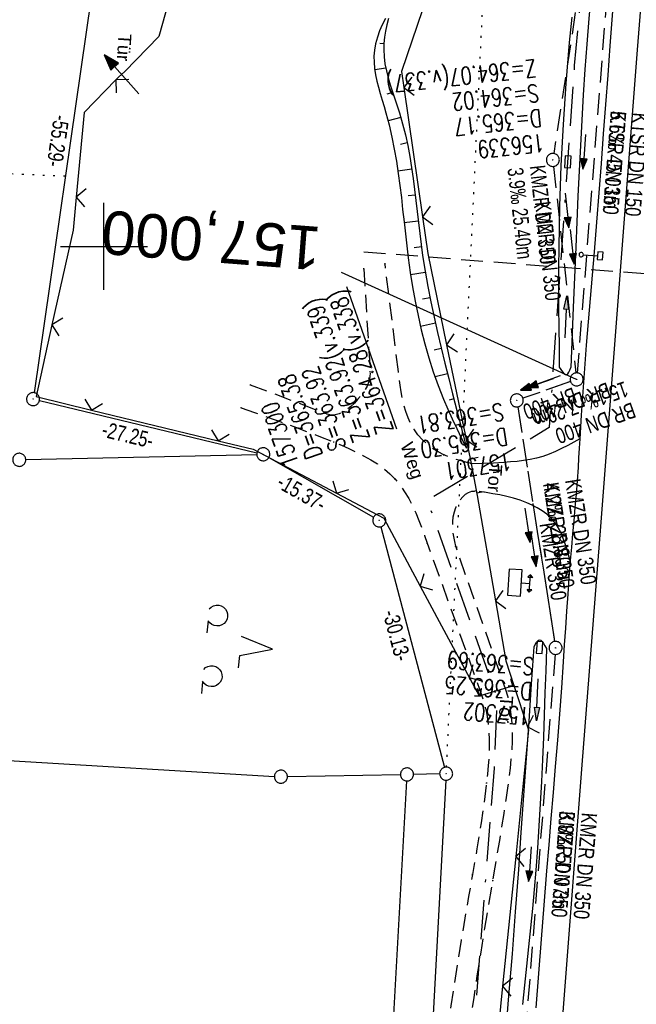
# Model space of a CAD drawing. Extents: x 510891 to 511237, y 467806 to 468748.
# Tile 19 of 28: x 510990 to 511061, y 468413 to 468526. Entities that reach past the tile are written whole.
import ezdxf
from ezdxf.enums import TextEntityAlignment as Align

# ---------------------------------------------------------------- set-up
doc = ezdxf.new("R2010")
doc.units = 0
doc.header["$LTSCALE"] = 10
doc.header["$MEASUREMENT"] = 0
for name, pattern in [('ACAD_ISO16W100', [73, 15, -6.5, 15, -6.5, 15, -7, 1, -7]), ('AUSGEZOGEN', [0]), ('LT00', [0]), ('LT11', [0.3, 0.2, -0.1]), ('LT12', [0.4, 0.3, -0.1]), ('LT17', [0.15, 0.1, -0.05]), ('PUNKTX2_STR', [0.6, 0.1, -0.5]), ('STRICHLINIE2', [0.375, 0.25, -0.125])]:
    doc.linetypes.add(name, pattern=pattern)
doc.layers.get('0').update_dxf_attribs({"linetype": 'LT00'})
for name, color, linetype in [('--EK_FBR', 1, 'LT00'), ('--EK_Halt-Pfeil', 4, 'LT00'), ('--EK_Haltung', 7, 'STRICHLINIE2'), ('--EK_Haltung-Text', 140, 'LT00'), ('--EK_Schacht-Text', 5, 'LT00'), ('--EK_ST-93-1', 30, 'LT17'), ('--EL_DFK_AB_L', 21, 'LT00'), ('--EL_DFK_AB_P', 7, 'LT00'), ('--EL_Halt-Pfeil', 4, 'LT00'), ('--EL_Haltung', 182, 'STRICHLINIE2'), ('--EL_Haltung-Text', 182, 'LT00'), ('ABSTAND', 8, 'LT00'), ('BAB-KABEL', 220, 'ACAD_ISO16W100'), ('DFK_AB_L', 21, 'LT00'), ('DFK_AB_P', 7, 'LT00'), ('DFK_GZPKT', 250, 'LT00'), ('DFK_KATASTER', 250, 'LT00'), ('DFK_NUTZUNG', 250, 'LT00'), ('DFK_NUTZUNGSGRENZE', 70, 'PUNKTX2_STR'), ('DL', 182, 'LT12'), ('DL_PFEIL', 201, 'LT00'), ('DL_TEXT', 182, 'LT00'), ('FELDWEG_TEXT', 1, 'Continuous'), ('PFEIL', 140, 'AUSGEZOGEN'), ('TOR_TEXT_B', 11, 'Continuous'), ('V099_AFBR_BAB', 250, 'LT00'), ('V099_BOESCH', 250, 'LT00'), ('V099_BOSCHUNG', 250, 'LT00'), ('V099_FELDWEG', 250, 'LT11'), ('V099_GRABEN', 250, 'LT00'), ('V099_KA_PRUF', 182, 'LT00'), ('V099_LD_MARK', 250, 'LT00'), ('V099_RASTER', 250, 'LT00'), ('V099_SCHILD_K', 1, 'LT00'), ('V099_SINKK', 182, 'LT00'), ('V099_STROM', 80, 'LT00'), ('V099_TOR', 10, 'LT00'), ('V099_ZAUN', 40, 'LT00')]:
    doc.layers.add(name, color=color, linetype=linetype)
doc.styles.add('Beschrift', font='ARIAL.TTF')
doc.styles.add('Haltungsbeschriftung', font='ARIAL.TTF', dxfattribs={"width": 0.75})
doc.styles.add('schachtbeschriftung', font='romans.shx', dxfattribs={"width": 0.75, "height": 2})
doc.styles.get("Standard").update_dxf_attribs({"font": 'ARIAL.TTF'})

# ---------------------------------------------------------------- blocks, each defined once
blk = doc.blocks.new('SYMB7010')
at = {"color": 0, "linetype": 'ByBlock'}
for points in [[(-0.031408, 0.499213), (-0.093728, 0.49134), (-0.15457, 0.475719), (-0.212975, 0.452595), (-0.268021, 0.422333), (-0.31884, 0.385411), (-0.36463, 0.342411), (-0.40467, 0.29401), (-0.438329, 0.240973), (-0.465074, 0.184136), (-0.484486, 0.124395), (-0.496256, 0.062692), (-0.5002, 0)], [(-0.5002, 0), (-0.496256, -0.062692), (-0.484486, -0.124395), (-0.465075, -0.184136), (-0.438329, -0.240973), (-0.404671, -0.29401), (-0.36463, -0.342411), (-0.31884, -0.385411), (-0.268021, -0.422333), (-0.212975, -0.452595), (-0.154571, -0.475719), (-0.093728, -0.49134), (-0.031408, -0.499213), (0.031408, -0.499213)], [(0.5002, 0), (0.496256, 0.062692), (0.484485, 0.124395), (0.465074, 0.184136), (0.438329, 0.240973), (0.40467, 0.29401), (0.36463, 0.342411), (0.31884, 0.385411), (0.268021, 0.422333), (0.212975, 0.452595), (0.15457, 0.475719), (0.093728, 0.49134), (0.031408, 0.499213), (-0.031408, 0.499213)], [(0.031408, -0.499213), (0.093728, -0.491341), (0.15457, -0.475719), (0.212975, -0.452595), (0.268021, -0.422333), (0.31884, -0.385411), (0.36463, -0.342411), (0.404671, -0.294011), (0.438329, -0.240974), (0.465075, -0.184136), (0.484486, -0.124395), (0.496256, -0.062692), (0.500201, 0)]]:
    blk.add_lwpolyline(points, dxfattribs=at)
blk = doc.blocks.new('SYMB0003')
at = {"color": 0, "linetype": 'ByBlock'}
for p, q in [((-0.015712, 0), (0.010166, 0.012015)), ((0, -0.021257), (-0.015712, 0)), ((0.010166, 0.012015), (0, -0.021257))]:
    blk.add_line(p, q, dxfattribs=at)
for points in [[(-0.031395, 0.499013), (-0.093691, 0.491144), (-0.154509, 0.475528), (-0.21289, 0.452414), (-0.267913, 0.422164), (-0.318712, 0.385257), (-0.364484, 0.342274), (-0.404509, 0.293893), (-0.438154, 0.240877), (-0.464888, 0.184062), (-0.484292, 0.124345), (-0.496058, 0.062667), (-0.5, 0)], [(-0.5, 0), (-0.496058, -0.062667), (-0.484292, -0.124345), (-0.464888, -0.184062), (-0.438154, -0.240877), (-0.404509, -0.293893), (-0.364485, -0.342274), (-0.318712, -0.385257), (-0.267914, -0.422164), (-0.21289, -0.452414), (-0.154509, -0.475529), (-0.093691, -0.491144), (-0.031395, -0.499014), (0.031395, -0.499014)], [(0.5, 0), (0.496057, 0.062667), (0.484292, 0.124345), (0.464888, 0.184062), (0.438153, 0.240877), (0.404509, 0.293893), (0.364484, 0.342274), (0.318712, 0.385257), (0.267913, 0.422164), (0.21289, 0.452414), (0.154509, 0.475528), (0.093691, 0.491144), (0.031395, 0.499013), (-0.031395, 0.499013)], [(0.031395, -0.499014), (0.093691, -0.491144), (0.154509, -0.475529), (0.21289, -0.452414), (0.267914, -0.422164), (0.318712, -0.385257), (0.364485, -0.342274), (0.404509, -0.293893), (0.438154, -0.240877), (0.464889, -0.184062), (0.484292, -0.124345), (0.496058, -0.062667), (0.5, 0)]]:
    blk.add_lwpolyline(points, dxfattribs=at)
blk = doc.blocks.new('SYMB7201')
at = {"color": 0, "linetype": 'ByBlock'}
for p, q in [((0, 0.385), (-0.11, 0.015)), ((-0.255, -0.385), (-0.115, -0.385)), ((0.445, -0.385), (0.585, -0.385))]:
    blk.add_line(p, q, dxfattribs=at)
for points in [[(0.25, 0.015), (0.11, 0.015), (0, 0.385)], [(-0.393816, -0.383308), (-0.416239, -0.362945), (-0.432849, -0.337617), (-0.442589, -0.308936), (-0.444836, -0.27873), (-0.439449, -0.248923), (-0.426769, -0.221415), (-0.407606, -0.197958), (-0.38318, -0.180047), (-0.355047, -0.168823), (-0.325, -0.165), (-0.294953, -0.168823), (-0.26682, -0.180047), (-0.242394, -0.197959), (-0.223231, -0.221415), (-0.210551, -0.248923), (-0.205164, -0.27873), (-0.207411, -0.308936), (-0.21715, -0.337617), (-0.233761, -0.362945), (-0.256184, -0.383308)], [(0.306185, -0.383308), (0.283761, -0.362945), (0.267151, -0.337617), (0.257411, -0.308936), (0.255164, -0.27873), (0.260552, -0.248923), (0.273231, -0.221415), (0.292394, -0.197958), (0.31682, -0.180047), (0.344953, -0.168823), (0.375, -0.165), (0.405047, -0.168823), (0.43318, -0.180047), (0.457606, -0.197959), (0.476769, -0.221415), (0.489449, -0.248923), (0.494836, -0.27873), (0.492589, -0.308936), (0.48285, -0.337617), (0.466239, -0.362945), (0.443816, -0.383308)]]:
    blk.add_lwpolyline(points, dxfattribs=at)
blk = doc.blocks.new('Pfreil3')
at = {"layer": 'PFEIL'}
blk.add_hatch(color=256, dxfattribs=at).paths.add_polyline_path([(-1.55, 0.27), (-1.55, -0.27), (0, 0)])
for p, q in [((-1.55, 0), (-4.83, 0)), ((-1.55, -0.27), (-1.55, 0.27)), ((-1.55, 0.27), (0, 0)), ((0, 0), (-1.55, -0.27))]:
    blk.add_line(p, q, dxfattribs=at)
blk = doc.blocks.new('SYMB1263')
at = {"color": 0, "linetype": 'ByBlock'}
for p, q in [((0.014231, 0.098982), (-0.014231, 0.098982)), ((-0.014231, -0.098982), (0.014232, -0.098982))]:
    blk.add_line(p, q, dxfattribs=at)
for points in [[(0, 0.1), (0, 0.75), (0.18, 0.75), (0.18, 1), (-0.18, 1), (-0.18, 0.75), (0, 0.75)], [(-0.014231, 0.098982), (-0.041542, 0.090963), (-0.065486, 0.075575), (-0.084125, 0.054064), (-0.095949, 0.028173), (-0.1, 0)], [(-0.1, 0), (-0.095949, -0.028173), (-0.084125, -0.054064), (-0.065486, -0.075575), (-0.041541, -0.090963), (-0.014231, -0.098982)], [(0.1, 0), (0.095949, 0.028173), (0.084125, 0.054064), (0.065486, 0.075575), (0.041541, 0.090963), (0.014231, 0.098982)], [(0.014232, -0.098982), (0.041542, -0.090963), (0.065486, -0.075575), (0.084125, -0.054064), (0.095949, -0.028173), (0.1, 0)]]:
    blk.add_lwpolyline(points, dxfattribs=at)
blk = doc.blocks.new('SYMB0702')
at = {"color": 0, "linetype": 'ByBlock'}
for p, q in [((0.1, 0.175), (-0.1, 0.175)), ((0, 0.075), (0, 0.175)), ((0.071716, 0.203284), (0.071716, 0.146716))]:
    blk.add_line(p, q, dxfattribs=at)
for points in [[(-0.071716, 0.203284), (-0.1, 0.175), (-0.071716, 0.146716), (-0.071716, 0.203284)], [(0.071716, 0.203284), (0.1, 0.175), (0.071716, 0.146716)], [(0.15, 0.075), (-0.15, 0.075), (-0.15, -0.075), (0.15, -0.075), (0.15, 0.075)]]:
    blk.add_lwpolyline(points, dxfattribs=at)
blk = doc.blocks.new('SYMB0070')
at = {"color": 0, "linetype": 'ByBlock'}
for p, q in [((-0.5, 0), (0.2, 0)), ((0.5, 0), (0.2, 0.1)), ((0.2, 0.1), (0.2, 0)), ((0.468, 0), (0.21, 0.086)), ((0.21, 0.086), (0.21, -0.086)), ((0.21, -0.086), (0.468, 0)), ((0.22, -0.072), (0.437, 0)), ((0.23, -0.058), (0.405, 0)), ((0.24, -0.045), (0.374, 0)), ((0.342, 0), (0.25, 0.031)), ((0.25, 0.031), (0.25, -0.031)), ((0.25, -0.031), (0.342, 0)), ((0.26, -0.017), (0.31, 0)), ((0.27, -0.003), (0.279, 0))]:
    blk.add_line(p, q, dxfattribs=at)
for points in [[(0.2, 0), (0.2, -0.1), (0.5, 0)], [(0.437, 0), (0.22, 0.072), (0.22, -0.072)], [(0.405, 0), (0.23, 0.058), (0.23, -0.058)], [(0.374, 0), (0.24, 0.045), (0.24, -0.045)], [(0.31, 0), (0.26, 0.017), (0.26, -0.017)], [(0.279, 0), (0.27, 0.003), (0.27, -0.003)]]:
    blk.add_lwpolyline(points, dxfattribs=at)
blk = doc.blocks.new('SYMB0011')
at = {"color": 0, "linetype": 'ByBlock'}
for p, q in [((0.5, 0), (-0.5, 0)), ((0, 0.5), (0, -0.5))]:
    blk.add_line(p, q, dxfattribs=at)
blk = doc.blocks.new('SYMB0024')
at = {"color": 0, "linetype": 'ByBlock'}
for p, q in [((-0.5, 0.5), (0, 0)), ((0, 0), (0.5, 0.5))]:
    blk.add_line(p, q, dxfattribs=at)
blk = doc.blocks.new('SYMB0652')
at = {"color": 0, "linetype": 'ByBlock'}
blk.add_lwpolyline([(-0.15, -0.075), (0.15, -0.075), (0.15, 0.075), (-0.15, 0.075), (-0.15, -0.075)], dxfattribs=at)

msp = doc.modelspace()

# ---------------------------------------------------------------- linework, layer by layer
at = {"layer": '--EK_FBR'}
for points in [[(511058.55, 468527.05), (511058.24, 468523.09), (511057.99, 468519.71), (511057.73, 468516.32), (511057.47, 468512.93), (511057.22, 468509.55), (511056.96, 468506.16), (511056.69, 468502.78), (511056.42, 468499.39), (511056.19, 468496.7), (511055.97, 468494.02), (511055.74, 468491.33), (511055.52, 468488.64), (511055.31, 468485.95), (511055.11, 468483.26), (511054.93, 468480.57), (511054.76, 468477.88), (511054.7, 468476.78), (511054.64, 468475.67), (511054.57, 468474.57), (511054.46, 468473.04), (511054.34, 468471.51), (511054.21, 468469.98), (511054.08, 468468.45), (511053.94, 468466.92), (511053.8, 468465.39), (511053.68, 468463.86), (511053.52, 468461.92), (511053.38, 468459.98), (511053.25, 468458.04), (511053.12, 468456.1), (511052.99, 468454.16), (511052.86, 468452.22), (511052.65, 468449.21), (511052.42, 468446.2), (511052.19, 468443.2), (511051.94, 468440.19), (511051.7, 468437.18), (511051.44, 468434.18), (511051.19, 468431.17), (511050.95, 468428.16), (511050.63, 468424.23), (511050.31, 468420.3), (511050.01, 468416.37), (511049.7, 468412.43)], [(511054.76, 468477.88), (511054.07, 468477.49), (511053.38, 468477.11), (511052.68, 468476.74), (511051.97, 468476.4), (511051.25, 468476.1), (511050.52, 468475.84), (511049.79, 468475.64), (511049.06, 468475.48), (511048.31, 468475.36), (511047.55, 468475.27), (511046.79, 468475.2), (511046.03, 468475.14), (511044.84, 468475.08), (511043.65, 468475.03), (511042.46, 468474.98)], [(511053.68, 468463.86), (511053.48, 468464.54), (511053.28, 468465.22), (511053.06, 468465.89), (511052.87, 468466.4), (511052.67, 468466.89), (511052.43, 468467.38), (511052.17, 468467.84), (511051.87, 468468.27), (511051.44, 468468.76), (511050.96, 468469.2), (511050.44, 468469.59), (511049.87, 468469.94), (511049.29, 468470.24), (511048.68, 468470.51), (511047.92, 468470.8), (511047.14, 468471.04), (511046.36, 468471.24), (511045.57, 468471.41), (511044.78, 468471.55), (511043.98, 468471.68), (511043.18, 468471.8)]]:
    msp.add_lwpolyline(points, dxfattribs=at)
at = {"layer": '--EK_Haltung'}
for p, q in [((511061.05, 468571.38), (511051.78, 468510.69)), ((511057.88, 468528.84), (511054.47, 468485.45)), ((511051.75, 468509.21), (511054.33, 468485.44)), ((511053.7, 468484.45), (511048.23, 468482.53)), ((511047.64, 468481.54), (511051.86, 468454.56)), ((511051.92, 468453.08), (511048.14, 468404.65))]:
    msp.add_line(p, q, dxfattribs=at)
at = {"layer": '--EK_Schacht-Text'}
msp.add_line((511054.41, 468484.7), (511027.36, 468497), dxfattribs=at)
at = {"layer": '--EK_ST-93-1', "ltscale": 2.5}
msp.add_line((511069.79, 468496.26), (511029.91, 468499.34), dxfattribs=at)
at = {"layer": '--EL_DFK_AB_L'}
for p, q in [((510999.67, 468536.41), (510991.95, 468483.17)), ((510992.57, 468482.26), (511017.61, 468476.26)), ((511018.99, 468475.72), (511031.04, 468468.85)), ((511031.88, 468467.75), (511039.2, 468440.07)), ((511039.35, 468438.6), (511032.45, 468311.82))]:
    msp.add_line(p, q, dxfattribs=at)
at = {"layer": '--EL_Haltung'}
for p, q in [((511061.05, 468571.38), (511051.78, 468510.69)), ((511057.88, 468528.84), (511054.47, 468485.45)), ((511051.75, 468509.21), (511054.33, 468485.44)), ((511053.7, 468484.45), (511048.23, 468482.53)), ((511047.64, 468481.54), (511051.86, 468454.56)), ((511051.92, 468453.08), (511048.14, 468404.65))]:
    msp.add_line(p, q, dxfattribs=at)
at = {"layer": 'BAB-KABEL', "ltscale": 0.03, "flags": 128}
msp.add_lwpolyline([(511063.96, 468740.16), (511063.49, 468733.84), (511060.19, 468701.53), (511057.08, 468664.66), (511056.43, 468650.82), (511054.99, 468627.35), (511052.95, 468605.43), (511049.19, 468596.3), (511059.09, 468575.15), (511054.14, 468520.82), (511051.23, 468479.15), (511037.23, 468470.79), (511045.26, 468448.06), (511044.92, 468439.98), (511042.53, 468409.45), (511040.82, 468387.58), (511040.8, 468380.74), (511039.87, 468360.42), (511037.49, 468335.46), (511035.52, 468314.42), (511033.55, 468298.99), (511031.58, 468281.79), (511031.07, 468265.01), (511029.2, 468245.62), (511027.96, 468234.25), (511026.41, 468219.83), (511024.54, 468203.66), (511018.95, 468194.66), (511015.54, 468177.67), (511015.02, 468168.02), (511014.61, 468156.54), (511013.25, 468109.86), (511013.37, 468096.38), (511012.91, 468071.59), (511011.78, 468057.76), (511009.4, 468029.9), (511008.05, 468012.12), (511006.58, 467994.77), (511005.67, 467973.47), (511004.31, 467950.83), (511002.95, 467933.27), (511001.25, 467917.29), (510999.1, 467894.74), (510997.06, 467871.06), (510995.03, 467842.74), (510993.67, 467820.56), (510993.46, 467817.79)], dxfattribs=at)
at = {"layer": 'DFK_AB_L'}
for p, q in [((510999.67, 468536.41), (510991.95, 468483.17)), ((510992.57, 468482.26), (511017.61, 468476.26)), ((511018.99, 468475.72), (511031.04, 468468.85)), ((511031.88, 468467.75), (511039.2, 468440.07)), ((511039.35, 468438.6), (511032.45, 468311.82))]:
    msp.add_line(p, q, dxfattribs=at)
at = {"layer": 'DFK_KATASTER'}
for p, q in [((510991, 468475.47), (511017.59, 468476.07)), ((510973.98, 468441.75), (511019.62, 468439.04)), ((511021.12, 468439.01), (511034.13, 468439.25)), ((511034.84, 468438.51), (511027.66, 468312.25)), ((511038.64, 468439.33), (511035.63, 468439.27))]:
    msp.add_line(p, q, dxfattribs=at)
at = {"layer": 'DFK_NUTZUNGSGRENZE', "ltscale": 0.2}
for p, q in [((511039.43, 468440.1), (511047.66, 468613.13)), ((510995.56, 468508.06), (510935.56, 468510.66))]:
    msp.add_line(p, q, dxfattribs=at)
at = {"layer": 'DL'}
for p, q in [((511053.7, 468484.45), (511048.23, 468482.53)), ((511047.64, 468481.54), (511051.86, 468454.56))]:
    msp.add_line(p, q, dxfattribs=at)
at = {"layer": 'TOR_TEXT_B'}
for p, q in [((511043.06, 468475.7), (511042.18, 468475.54)), ((511043.78, 468471.76), (511042.89, 468471.6)), ((511046.79, 468450.31), (511047.04, 468449.45)), ((511042.95, 468449.19), (511043.2, 468448.33))]:
    msp.add_line(p, q, dxfattribs=at)
at = {"layer": 'V099_AFBR_BAB'}
for points in [[(511058.55, 468527.05), (511058.24, 468523.09), (511057.99, 468519.71), (511057.73, 468516.32), (511057.47, 468512.93), (511057.22, 468509.55), (511056.96, 468506.16), (511056.69, 468502.78), (511056.42, 468499.39), (511056.19, 468496.7), (511055.97, 468494.02), (511055.74, 468491.33), (511055.52, 468488.64), (511055.31, 468485.95), (511055.11, 468483.26), (511054.93, 468480.57), (511054.76, 468477.88), (511054.7, 468476.78), (511054.64, 468475.67), (511054.57, 468474.57), (511054.46, 468473.04), (511054.34, 468471.51), (511054.21, 468469.98), (511054.08, 468468.45), (511053.94, 468466.92), (511053.8, 468465.39), (511053.68, 468463.86), (511053.52, 468461.92), (511053.38, 468459.98), (511053.25, 468458.04), (511053.12, 468456.1), (511052.99, 468454.16), (511052.86, 468452.22), (511052.65, 468449.21), (511052.42, 468446.2), (511052.19, 468443.2), (511051.94, 468440.19), (511051.7, 468437.18), (511051.44, 468434.18), (511051.19, 468431.17), (511050.95, 468428.16), (511050.63, 468424.23), (511050.31, 468420.3), (511050.01, 468416.37), (511049.7, 468412.43)], [(511054.76, 468477.88), (511054.07, 468477.49), (511053.38, 468477.11), (511052.68, 468476.74), (511051.97, 468476.4), (511051.25, 468476.1), (511050.52, 468475.84), (511049.79, 468475.64), (511049.06, 468475.48), (511048.31, 468475.36), (511047.55, 468475.27), (511046.79, 468475.2), (511046.03, 468475.14), (511044.84, 468475.08), (511043.65, 468475.03), (511042.46, 468474.98)], [(511053.68, 468463.86), (511053.48, 468464.54), (511053.28, 468465.22), (511053.06, 468465.89), (511052.87, 468466.4), (511052.67, 468466.89), (511052.43, 468467.38), (511052.17, 468467.84), (511051.87, 468468.27), (511051.44, 468468.76), (511050.96, 468469.2), (511050.44, 468469.59), (511049.87, 468469.94), (511049.29, 468470.24), (511048.68, 468470.51), (511047.92, 468470.8), (511047.14, 468471.04), (511046.36, 468471.24), (511045.57, 468471.41), (511044.78, 468471.55), (511043.98, 468471.68), (511043.18, 468471.8)]]:
    msp.add_lwpolyline(points, dxfattribs=at)
at = {"layer": 'V099_BOESCH'}
for points in [[(511032.39, 468526.21), (511032.04, 468525.49), (511031.73, 468524.78), (511031.47, 468524.05), (511031.26, 468523.32), (511031.13, 468522.59), (511031.08, 468521.89), (511031.09, 468521.18), (511031.16, 468520.46), (511031.27, 468519.75), (511031.42, 468519.02), (511031.61, 468518.3), (511031.81, 468517.57), (511032.02, 468516.84), (511032.24, 468516.11), (511032.45, 468515.38), (511032.82, 468513.98), (511033.14, 468512.58), (511033.42, 468511.19), (511033.66, 468509.79), (511033.87, 468508.4), (511034.06, 468507.01), (511034.23, 468505.62), (511034.38, 468504.23), (511034.54, 468502.84), (511034.69, 468501.45), (511034.85, 468500.06), (511035.03, 468498.67), (511035.26, 468497.01), (511035.52, 468495.36), (511035.82, 468493.7), (511036.15, 468492.05), (511036.53, 468490.41), (511036.94, 468488.79), (511037.4, 468487.17), (511037.91, 468485.57), (511038.47, 468483.99), (511039.08, 468482.43), (511039.57, 468481.29), (511040.09, 468480.16), (511040.62, 468479.04), (511041.16, 468477.92), (511041.72, 468476.8)], [(511032.75, 468526.2), (511032.57, 468525.49), (511032.42, 468524.77), (511032.3, 468524.06), (511032.22, 468523.35), (511032.2, 468522.64), (511032.24, 468521.82), (511032.34, 468521.01), (511032.51, 468520.2), (511032.71, 468519.4), (511032.95, 468518.59), (511033.21, 468517.78), (511033.49, 468516.97), (511033.76, 468516.16), (511034.02, 468515.35), (511034.38, 468514.1), (511034.69, 468512.85), (511034.97, 468511.6), (511035.2, 468510.34), (511035.41, 468509.07), (511035.6, 468507.81), (511035.76, 468506.54), (511035.91, 468505.28), (511036.06, 468504.01), (511036.2, 468502.74), (511036.35, 468501.47), (511036.51, 468500.21), (511036.68, 468498.94), (511036.96, 468497.16), (511037.27, 468495.39), (511037.62, 468493.62), (511038, 468491.85), (511038.4, 468490.09), (511038.81, 468488.33), (511039.24, 468486.57), (511039.68, 468484.82), (511040.13, 468483.06), (511040.92, 468479.93), (511041.72, 468476.8)]]:
    msp.add_lwpolyline(points, dxfattribs=at)
at = {"layer": 'V099_BOSCHUNG'}
for p, q in [((511032.22, 468523.32), (511031.75, 468523.33)), ((511032.44, 468520.49), (511031.18, 468520.3)), ((511033.24, 468517.69), (511032.56, 468517.51)), ((511034.17, 468514.84), (511032.71, 468514.43)), ((511034.9, 468511.9), (511034.13, 468511.73)), ((511035.44, 468508.9), (511033.83, 468508.64)), ((511035.84, 468505.91), (511035.03, 468505.8)), ((511036.18, 468502.92), (511034.55, 468502.72)), ((511036.54, 468499.96), (511035.72, 468499.84)), ((511036.98, 468497.01), (511035.3, 468496.73)), ((511037.53, 468494.09), (511036.67, 468493.92)), ((511038.15, 468491.18), (511036.44, 468490.79)), ((511038.83, 468488.27), (511038.01, 468488.07)), ((511039.55, 468485.36), (511038.11, 468485)), ((511040.28, 468482.46), (511039.74, 468482.32)), ((511041.02, 468479.55), (511040.44, 468479.4))]:
    msp.add_line(p, q, dxfattribs=at)
at = {"layer": 'V099_FELDWEG', "flags": 128}
for points in [[(511029.9, 468497.42), (511030.64, 468485.58), (511030.62, 468485.01), (511030.49, 468484.46), (511030.28, 468483.92), (511029.98, 468483.4), (511029.62, 468482.88), (511029.2, 468482.38), (511028.82, 468481.98), (511028.41, 468481.59), (511027.98, 468481.25), (511027.54, 468480.96), (511027.08, 468480.75), (511026.62, 468480.62), (511026.16, 468480.6), (511025.7, 468480.71), (511016.87, 468484.06)], [(511042.46, 468474.98), (511041.78, 468475.15), (511041.1, 468475.32), (511040.43, 468475.51), (511039.77, 468475.74), (511039.13, 468476.01), (511038.46, 468476.36), (511037.81, 468476.78), (511037.21, 468477.24), (511036.65, 468477.76), (511036.14, 468478.33), (511035.7, 468478.94), (511035.32, 468479.59), (511035, 468480.28), (511034.74, 468481), (511034.53, 468481.74), (511034.35, 468482.49), (511034.21, 468483.26), (511034.09, 468484.03), (511033.99, 468484.8), (511033.9, 468485.56), (511032.35, 468498.01)], [(511015.8, 468481.43), (511017.31, 468480.9), (511018.83, 468480.36), (511020.35, 468479.82), (511021.86, 468479.27), (511023.39, 468478.69), (511024.92, 468478.1), (511026.46, 468477.48), (511027.33, 468477.12), (511028.19, 468476.74), (511029.05, 468476.34), (511029.89, 468475.92), (511030.7, 468475.46), (511031.47, 468474.97), (511032.21, 468474.43), (511032.9, 468473.85), (511033.53, 468473.21), (511034.1, 468472.52), (511034.61, 468471.78), (511035.08, 468471), (511035.5, 468470.18), (511035.89, 468469.34), (511036.25, 468468.48), (511036.58, 468467.61), (511036.9, 468466.74), (511037.21, 468465.88), (511043.51, 468448.3), (511043.81, 468447.34), (511044.04, 468446.37), (511044.2, 468445.38), (511044.3, 468444.38), (511044.35, 468443.37), (511044.35, 468442.35), (511044.31, 468441.33), (511044.24, 468440.3), (511044.15, 468439.28), (511044.04, 468438.26), (511043.85, 468436.73), (511043.64, 468435.21), (511043.41, 468433.71), (511043.17, 468432.21), (511042.93, 468430.72), (511042.67, 468429.23), (511042.41, 468427.74), (511041.97, 468425.23), (511041.54, 468422.72), (511041.12, 468420.21), (511040.71, 468417.69), (511040.31, 468415.16), (511039.93, 468412.64), (511039.57, 468410.11), (511039.24, 468407.57), (511038.93, 468405.04), (511036.19, 468380.88), (511033.71, 468356.18), (511030.86, 468332.99), (511028.52, 468314.19)], [(511031.59, 468314.06), (511032.31, 468320.2), (511033.03, 468326.34), (511033.76, 468332.48), (511034.16, 468335.87), (511034.56, 468339.26), (511034.96, 468342.65), (511035.35, 468346.04), (511035.74, 468349.43), (511036.12, 468352.82), (511036.49, 468356.22), (511036.92, 468360.25), (511037.33, 468364.29), (511037.73, 468368.33), (511038.11, 468372.37), (511038.49, 468376.41), (511038.87, 468380.46), (511039.12, 468383.19), (511039.38, 468385.92), (511039.63, 468388.66), (511039.9, 468391.39), (511040.17, 468394.12), (511040.45, 468396.85), (511040.75, 468399.58), (511041.07, 468402.31), (511041.4, 468405.04), (511041.77, 468407.81), (511042.15, 468410.57), (511042.56, 468413.33), (511042.97, 468416.08), (511043.41, 468418.83), (511043.85, 468421.57), (511044.31, 468424.31), (511044.77, 468427.04), (511045.03, 468428.58), (511045.29, 468430.13), (511045.55, 468431.67), (511045.81, 468433.22), (511046.06, 468434.78), (511046.29, 468436.35), (511046.52, 468437.94), (511046.66, 468438.96), (511046.78, 468440), (511046.89, 468441.03), (511046.97, 468442.06), (511047.02, 468443.09), (511047.02, 468444.12), (511046.98, 468445.14), (511046.89, 468446.15), (511046.73, 468447.15), (511046.51, 468448.13), (511046.22, 468449.1), (511040.49, 468465.5), (511040.38, 468466.06), (511040.27, 468466.62), (511040.19, 468467.18), (511040.15, 468467.74), (511040.15, 468468.31), (511040.2, 468468.88), (511040.33, 468469.45), (511040.54, 468470.02), (511040.75, 468470.43), (511041, 468470.83), (511041.29, 468471.19), (511041.61, 468471.49), (511041.96, 468471.71), (511042.34, 468471.84), (511042.73, 468471.85), (511043.18, 468471.8)]]:
    msp.add_lwpolyline(points, dxfattribs=at)
at = {"layer": 'V099_GRABEN'}
for points in [[(511060.51, 468566.55), (511060.01, 468562.62), (511059.52, 468558.69), (511059.03, 468554.76), (511058.54, 468550.83), (511058.06, 468546.89), (511057.7, 468543.95), (511057.35, 468541), (511057.02, 468538.05), (511056.69, 468535.09), (511056.38, 468532.14), (511056.09, 468529.18), (511055.82, 468526.23), (511055.58, 468523.27), (511055.36, 468520.35), (511055.17, 468517.44), (511054.99, 468514.52), (511054.84, 468511.6), (511054.69, 468508.68), (511054.56, 468505.76), (511054.43, 468502.84), (511054.31, 468499.92), (511054.01, 468492.99), (511053.72, 468486.06)], [(511053.84, 468526.37), (511053.55, 468523.44), (511053.16, 468518.73), (511052.85, 468514.02), (511052.6, 468509.3), (511052.44, 468504.58), (511052.35, 468499.86), (511052.33, 468497.56), (511052.32, 468495.27), (511052.33, 468492.98), (511052.35, 468490.68), (511052.38, 468488.39), (511052.4, 468486.1)], [(511052.4, 468486.1), (511052.59, 468485.83), (511052.77, 468485.58), (511052.95, 468485.38), (511053.11, 468485.27), (511053.26, 468485.25), (511053.39, 468485.35), (511053.51, 468485.54), (511053.62, 468485.78), (511053.72, 468486.06)], [(511049.5, 468453.93), (511049.65, 468454.21), (511049.8, 468454.46), (511049.96, 468454.65), (511050.11, 468454.74), (511050.27, 468454.7), (511050.43, 468454.55), (511050.6, 468454.33), (511050.76, 468454.04), (511050.92, 468453.73)], [(511046.22, 468408.98), (511046.62, 468413.81), (511047.01, 468418.64), (511047.38, 468423.47), (511047.74, 468428.31), (511048.04, 468432.58), (511048.34, 468436.85), (511048.64, 468441.12), (511048.93, 468445.39), (511049.21, 468449.66), (511049.5, 468453.93)], [(511050.92, 468453.73), (511050.85, 468451.18), (511050.76, 468448.63), (511050.68, 468446.08), (511050.58, 468443.53), (511050.48, 468440.97), (511050.36, 468438.43), (511050.22, 468435.88), (511050.07, 468433.33), (511049.9, 468430.79), (511049.71, 468428.24), (511049.52, 468426.04), (511049.32, 468423.83), (511049.1, 468421.63), (511048.88, 468419.42), (511048.64, 468417.22), (511048.4, 468415.02), (511048.16, 468412.81)]]:
    msp.add_lwpolyline(points, dxfattribs=at)
at = {"layer": 'V099_LD_MARK'}
msp.add_lwpolyline([(511050.81, 468385.52), (511052.93, 468412.93), (511055.05, 468440.35), (511057.18, 468467.77), (511059.3, 468495.19), (511061.43, 468522.61), (511062.36, 468534.6), (511063.29, 468546.59), (511064.22, 468558.58), (511065.14, 468570.58), (511066.07, 468582.57), (511066.99, 468594.56)], dxfattribs=at)
at = {"layer": 'V099_RASTER'}
for p, q in [((511000, 468495), (511000, 468505)), ((510995, 468500), (511005, 468500))]:
    msp.add_line(p, q, dxfattribs=at)
at = {"layer": 'V099_ZAUN'}
for p, q in [((511034.53, 468518.27), (511036.67, 468503.42)), ((510998.57, 468481.17), (511013.15, 468477.64)), ((511043.83, 468448.51), (511047.17, 468449.48)), ((511047.39, 468429.81), (511045.88, 468414.89)), ((511045.88, 468414.89), (511044.38, 468399.97))]:
    msp.add_line(p, q, dxfattribs=at)
for points in [[(511038.45, 468532.56), (511034.26, 468520.12), (511034.53, 468518.27)], [(511008.46, 468531.83), (511006.33, 468524.14), (511002.41, 468520.12), (511001.68, 468519.47), (511001.38, 468519.16)], [(511001.38, 468519.16), (510997.74, 468515.4), (510996.81, 468505.68)], [(510996.81, 468505.68), (510996.44, 468501.88), (510994.02, 468490.96)], [(511036.67, 468503.42), (511037.28, 468499.18), (511039.44, 468488.69)], [(510994.02, 468490.96), (510992.19, 468482.72), (510998.57, 468481.17)], [(511039.44, 468488.69), (511042.18, 468475.4), (511042.45, 468473.99)], [(511013.15, 468477.64), (511017.18, 468476.67), (511026.77, 468471.6)], [(511042.45, 468473.99), (511042.97, 468471.35), (511045.06, 468459.22)], [(511026.77, 468471.6), (511032.21, 468468.73), (511036.4, 468460.93)], [(511036.4, 468460.93), (511043.17, 468448.32), (511043.83, 468448.51)], [(511045.06, 468459.22), (511046.24, 468452.34), (511047.17, 468449.48), (511048.75, 468444.72)], [(511048.75, 468444.72), (511048.86, 468444.39), (511047.39, 468429.81)]]:
    msp.add_lwpolyline(points, dxfattribs=at)

# ---------------------------------------------------------------- block references
at = {"layer": '--EK_Halt-Pfeil', "yscale": 4, "zscale": 4}
for p, xscale, rotation in [((511055.28, 468510.88), 3.999999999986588, 265.4992899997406), ((511053.29, 468504.13), 3.999999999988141, 276.1897699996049), ((511050.63, 468484.43), 4.000000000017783, 199.357769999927), ((511048.76, 468467.9), 4.000000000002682, 278.8987700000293), ((511049.03, 468428.94), 4.000000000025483, 265.5376900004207)]:
    msp.add_blockref('SYMB0070', p, dxfattribs=dict(at, xscale=xscale, rotation=rotation))
at = {"layer": '--EL_DFK_AB_P', "xscale": 1.500000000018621, "yscale": 1.5, "zscale": 1.5, "rotation": 264.7377099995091}
for p in [(510991.84, 468482.43), (511018.34, 468476.09), (511031.69, 468468.48), (511039.39, 468439.35)]:
    msp.add_blockref('SYMB0003', p, dxfattribs=at)
at = {"layer": '--EL_Halt-Pfeil', "yscale": 4, "zscale": 4}
for p, xscale, rotation in [((511055.28, 468510.88), 3.999999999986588, 265.4992899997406), ((511053.89, 468499.95), 3.999999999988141, 276.1897699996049), ((511050.63, 468484.43), 4.000000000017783, 199.357769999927), ((511048.76, 468467.9), 4.000000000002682, 278.8987700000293), ((511049.03, 468428.94), 4.000000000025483, 265.5376900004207)]:
    msp.add_blockref('SYMB0070', p, dxfattribs=dict(at, xscale=xscale, rotation=rotation))
at = {"layer": 'DFK_AB_P', "xscale": 1.500000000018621, "yscale": 1.5, "zscale": 1.5, "rotation": 264.7377099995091}
for p in [(510991.84, 468482.43), (511018.34, 468476.09), (511031.69, 468468.48), (511039.39, 468439.35)]:
    msp.add_blockref('SYMB0003', p, dxfattribs=at)
at = {"layer": 'DFK_GZPKT', "xscale": 1.500000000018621, "yscale": 1.5, "zscale": 1.5, "rotation": 264.7377099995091}
for p in [(510990.25, 468475.45), (511020.37, 468439), (511034.88, 468439.26)]:
    msp.add_blockref('SYMB7010', p, dxfattribs=at)
at = {"layer": 'DFK_NUTZUNG', "xscale": 9.999999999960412, "yscale": 10, "zscale": 10, "rotation": 264.7377000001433}
msp.add_blockref('SYMB7201', (511015.58, 468454.04), dxfattribs=at)
at = {"layer": 'DL', "xscale": 4.000000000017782, "yscale": 4, "zscale": 4, "rotation": 199.357769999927}
msp.add_blockref('SYMB0070', (511049.82, 468484.12), dxfattribs=at)
at = {"layer": 'DL_PFEIL', "xscale": 4.000000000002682, "yscale": 4, "zscale": 4, "rotation": 278.8987700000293}
msp.add_blockref('SYMB0070', (511049.45, 468465.13), dxfattribs=at)
at = {"layer": 'PFEIL'}
for p, rotation in [((511053.26, 468494.3), 87.53945461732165), ((511049.78, 468445.44), 267.609970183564)]:
    msp.add_blockref('Pfreil3', p, dxfattribs=dict(at, rotation=rotation))
at = {"layer": 'V099_FELDWEG', "xscale": 0.1000000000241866, "yscale": 0.09999999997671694, "zscale": 0.1, "rotation": 266.2802999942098}
for p in [(511029.9, 468497.42), (511032.35, 468498.01), (511030.64, 468485.58), (511033.9, 468485.56), (511016.87, 468484.06), (511015.8, 468481.43), (511029.2, 468482.38), (511025.7, 468480.71), (511035.7, 468478.94), (511026.46, 468477.48), (511039.13, 468476.01), (511042.24, 468475.04), (511033.53, 468473.21), (511042.73, 468471.85), (511040.54, 468470.02), (511037.21, 468465.88), (511040.49, 468465.5), (511046.22, 468449.1), (511043.51, 468448.3), (511044.04, 468438.26), (511046.52, 468437.94), (511042.41, 468427.74), (511044.77, 468427.04)]:
    msp.add_blockref('SYMB0011', p, dxfattribs=at)
at = {"layer": 'V099_KA_PRUF', "xscale": 1.500000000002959, "yscale": 1.5, "zscale": 1.5, "rotation": 266.2803000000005}
for p in [(511051.67, 468509.95), (511054.41, 468484.7), (511047.52, 468482.28), (511051.98, 468453.82)]:
    msp.add_blockref('SYMB0003', p, dxfattribs=at)
at = {"layer": 'V099_SCHILD_K', "xscale": 2.500000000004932, "yscale": 2.5, "zscale": 2.5, "rotation": 266.2803000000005}
msp.add_blockref('SYMB1263', (511054.93, 468499.05), dxfattribs=at)
at = {"layer": 'V099_SINKK', "xscale": 4.500000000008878, "yscale": 4.5, "zscale": 4.5, "rotation": 266.2803000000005}
for p in [(511053.39, 468509.74), (511050.14, 468453.86)]:
    msp.add_blockref('SYMB0652', p, dxfattribs=at)
at = {"layer": 'V099_STROM', "xscale": 10.00000000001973, "yscale": 10, "zscale": 10, "rotation": 266.2803000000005}
msp.add_blockref('SYMB0702', (511047.28, 468461.33), dxfattribs=at)
at = {"layer": 'V099_TOR', "xscale": 6.000000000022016, "yscale": 6, "zscale": 6, "rotation": 131.6074157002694}
msp.add_blockref('SYMB0070', (511002.03, 468519.79), dxfattribs=at)
at = {"layer": 'V099_ZAUN', "zscale": 2.1}
for p, xscale, yscale, rotation in [((511001.38, 468519.16), 2.099999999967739, 2.099999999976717, 225.9839799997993), ((511034.53, 468518.27), 2.100000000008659, 2.099999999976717, 278.2109300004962), ((510996.81, 468505.68), 2.099999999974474, 2.099999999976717, 264.4895199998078), ((511036.67, 468503.42), 2.100000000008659, 2.099999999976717, 278.2109300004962), ((510994.02, 468490.96), 2.100000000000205, 2.099999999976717, 257.4998399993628), ((511039.44, 468488.69), 2.100000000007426, 2.099999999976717, 281.6338800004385), ((510998.57, 468481.17), 2.100000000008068, 2.099999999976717, 346.3833400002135), ((511013.15, 468477.64), 2.100000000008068, 2.099999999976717, 346.3833400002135), ((511041.69, 468477.76), 2.099999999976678, 2.099999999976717, 281.0112300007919), ((511026.77, 468471.6), 2.100000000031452, 2.099999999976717, 332.1541299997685), ((511036.4, 468460.93), 2.099999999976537, 2.099999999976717, 298.2582600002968), ((511045.06, 468459.22), 2.099999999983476, 2.099999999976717, 279.7771200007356), ((511042.05, 468450.42), 2.100000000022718, 2.09999999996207, 299.2369379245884), ((511048.75, 468444.72), 2.100000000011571, 2.099999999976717, 288.3427700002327), ((511047.39, 468429.81), 2.09999999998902, 2.099999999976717, 264.2481199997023), ((511045.88, 468414.89), 2.09999999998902, 2.099999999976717, 264.2481199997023)]:
    msp.add_blockref('SYMB0024', p, dxfattribs=dict(at, xscale=xscale, yscale=yscale, rotation=rotation))

# ---------------------------------------------------------------- texts
at = {"layer": '--EK_Haltung-Text', "style": 'Haltungsbeschriftung'}
for s, rotation, width, p in [('5.6‰ 45.03m', -94.5007, 0.75, (511058.34, 468515.64)), ('KTSR DN 150', -94.5007, 0.75, (511060.9, 468515.44)), ('3.9‰ 25.40m', -83.8102, 0.7, (511046.45, 468508.96)), ('KMZR DN 350', -83.8102, 0.7, (511049, 468509.24)), ('15.1‰ 7.29m', -160.6422, 0.75, (511059.93, 468484.52)), ('BR DN 400', -160.6422, 0.75, (511060.78, 468482.1)), ('4.2‰ 28.80m', -81.1012, 0.75, (511050.53, 468472.7)), ('KMZR DN 350', -81.1012, 0.75, (511053.06, 468473.1)), ('3.8‰ 50.07m', -94.4623, 0.75, (511052.44, 468435.11)), ('KMZR DN 350', -94.4623, 0.75, (511054.99, 468434.91))]:
    msp.add_text(s, height=1.8, rotation=rotation, dxfattribs=dict(at, width=width)).set_placement(p)
at = {"layer": '--EK_Schacht-Text', "style": 'schachtbeschriftung', "width": 0.75}
for s, rotation, p in [('Z=364.07(v.337)', -173.8102, (511049.63, 468521.51)), ('S=364.02', -173.8102, (511049.94, 468518.65)), ('D=365.17', -173.8102, (511050.26, 468515.79)), ('156339', -173.8102, (511050.57, 468512.93)), ('%%UZ=364.28(v.338)', -250.6422, (511033.34, 468478.85)), ('Z=363.92(v.339)', -250.6422, (511030.63, 468477.9)), ('S=363.92', -250.6422, (511027.91, 468476.94)), ('D=365.38', -250.6422, (511025.19, 468475.99)), ('S=363.81', -171.1012, (511045.83, 468481.99)), ('157300', -250.6422, (511022.48, 468475.03)), ('D=365.30', -171.1012, (511046.28, 468479.15)), ('157301', -171.1012, (511046.72, 468476.3)), ('S=363.69', -184.4623, (511049.56, 468452.67)), ('D=365.25', -184.4623, (511049.34, 468449.8)), ('157302', -184.4623, (511049.11, 468446.93))]:
    msp.add_text(s, height=2, rotation=rotation, dxfattribs=at).set_placement(p)
at = {"layer": '--EK_ST-93-1', "style": 'Beschrift'}
msp.add_text('157,000', height=5, rotation=-184.416, dxfattribs=at).set_placement((511024.93, 468499.72), align=Align.MIDDLE_LEFT)
at = {"layer": '--EL_Haltung-Text', "style": 'Haltungsbeschriftung'}
for s, rotation, width, p in [('KTSR DN 150', -94.5007, 0.75, (511058.34, 468515.64)), ('KMZR DN 350', -83.8102, 0.7, (511049.6, 468505.06)), ('BR DN 400', -160.6422, 0.75, (511057.9, 468484.4)), ('KMZR DN 350', -81.1012, 0.75, (511050.53, 468472.7)), ('KMZR DN 350', -94.4623, 0.75, (511052.44, 468435.11))]:
    msp.add_text(s, height=1.8, rotation=rotation, dxfattribs=dict(at, width=width)).set_placement(p)
at = {"layer": 'ABSTAND', "width": 0.75}
for s, rotation, p in [(' -55.29-', -98.2571, (510994.33, 468515.72)), (' -27.25-', -13.4557, (510999.12, 468478.26)), (' -15.37-', -29.6843, (511019.27, 468472.63)), (' -30.13-', -75.1937, (511031.93, 468458.42))]:
    msp.add_text(s, height=1.8, rotation=rotation, dxfattribs=at).set_placement(p)
at = {"layer": 'DL', "style": 'Haltungsbeschriftung', "width": 0.75}
msp.add_text('BR 400', height=1.8, rotation=-160.6422, dxfattribs=at).set_placement((511053.99, 468483.82))
at = {"layer": 'DL_TEXT', "style": 'Haltungsbeschriftung', "width": 0.75}
msp.add_text('KMZR 350', height=1.8, rotation=-81.1012, dxfattribs=at).set_placement((511050.12, 468468.08))
at = {"layer": 'FELDWEG_TEXT', "insert": (511033.67, 468477.03), "char_height": 1.5, "attachment_point": 7, "rotation": 288.4438, "style": 'Beschrift'}
msp.add_mtext('Weg', dxfattribs=at)
at = {"layer": 'TOR_TEXT_B', "char_height": 1.5, "attachment_point": 7, "rotation": 266.2803, "style": 'Beschrift'}
for s, insert in [('Tür', (511001.66, 468524.5)), ('Tor', (511044.34, 468474.94)), ('Tor', (511045.6, 468448.34))]:
    msp.add_mtext(s, dxfattribs=dict(at, insert=insert))

doc.saveas('drawing.dxf')
